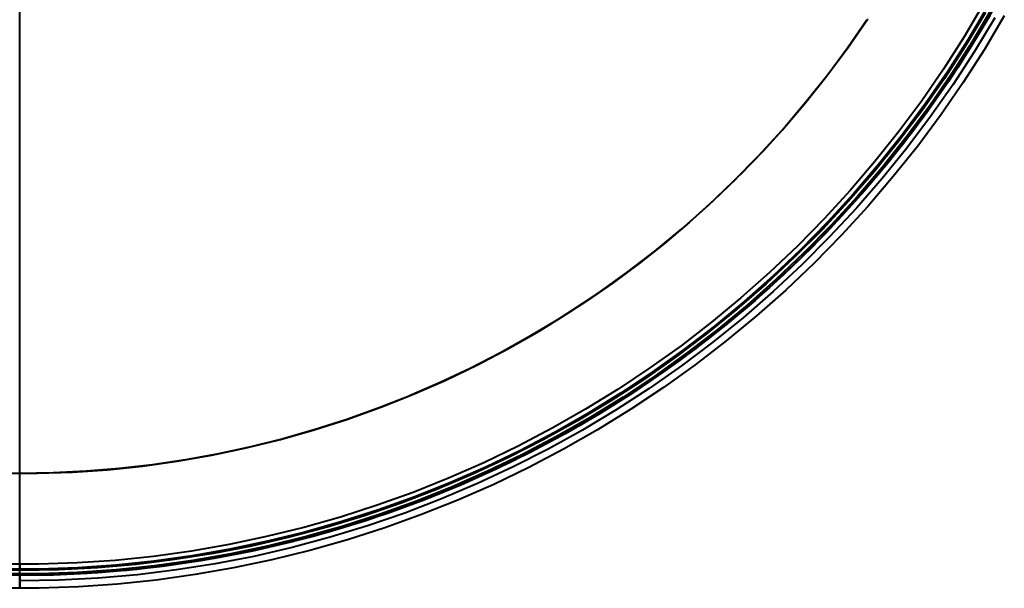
# Model space of a CAD drawing. Header units: millimetres. Extents: x -356 to 356, y -356 to 356.
# Tile 3 of 8: x 0 to 309, y -356 to -177. Entities that reach past the tile are written whole.
import ezdxf

# ---------------------------------------------------------------- set-up
doc = ezdxf.new("R2010")
doc.units = ezdxf.units.MM
doc.layers.add('_P - MAT - F_B - HOR', color=7, linetype='Continuous', lineweight=30, true_color=0xffbf7f)

msp = doc.modelspace()

# ---------------------------------------------------------------- linework, layer by layer
at = {"layer": '_P - MAT - F_B - HOR', "lineweight": 40}
for p, q in [((0, -319.51, 409.93), (0, -167.58, 409.93)), ((302.41, -172.28, 447.98), (296.28, -182.62, 447.98)), ((302.41, -172.28, 439.96), (296.28, -182.62, 439.96)), ((302.41, -172.28, 443.97), (296.28, -182.62, 443.97)), ((306.95, -171.29, 449.87), (300.85, -181.8, 449.87)), ((303.05, -174.96, 449.87), (296.76, -185.43, 449.87)), ((303.71, -173.03, 439.96), (297.56, -183.41, 439.96)), ((303.71, -173.03, 441.91), (297.56, -183.41, 441.91)), ((303.71, -173.03, 440.94), (297.56, -183.41, 440.94)), ((304.42, -175.76, 449.87), (298.1, -186.27, 449.87)), ((304.97, -173.75, 441.82), (298.8, -184.17, 441.82)), ((308.9, -175.98, 444.87), (302.64, -186.54, 444.87)), ((308.9, -175.98, 445.87), (302.64, -186.54, 445.87)), ((308.9, -175.98, 444.87), (302.64, -186.54, 444.87)), ((308.9, -175.98, 445.37), (302.64, -186.54, 445.37)), ((265.66, -177.51, 409.93), (259.71, -186.11, 409.93)), ((265.66, -177.51, 411.43), (259.71, -186.11, 411.43)), ((259.78, -186.02, 409.93), (266.05, -176.94, 409.93)), ((259.78, -186.02, 411.43), (266.05, -176.94, 411.43)), ((305.89, -176.61, 442.04), (299.54, -187.17, 442.04)), ((300.85, -181.8, 449.87), (294.38, -192.1, 449.87)), ((296.28, -182.62, 447.98), (289.8, -192.74, 447.98)), ((296.28, -182.62, 439.96), (289.8, -192.74, 439.96)), ((296.28, -182.62, 443.97), (289.8, -192.74, 443.97)), ((297.56, -183.41, 439.96), (291.05, -193.57, 439.96)), ((297.56, -183.41, 441.91), (291.05, -193.57, 441.91)), ((297.56, -183.41, 440.94), (291.05, -193.57, 440.94)), ((298.8, -184.17, 441.82), (292.26, -194.37, 441.82)), ((253.21, -194.87, 409.93), (259.78, -186.02, 409.93)), ((253.21, -194.87, 411.43), (259.78, -186.02, 411.43)), ((259.71, -186.11, 409.93), (253.49, -194.51, 409.93)), ((259.71, -186.11, 411.43), (253.49, -194.51, 411.43)), ((296.76, -185.43, 449.87), (290.1, -195.68, 449.87)), ((298.1, -186.27, 449.87), (291.42, -196.56, 449.87)), ((299.54, -187.17, 442.04), (292.83, -197.51, 442.04)), ((302.64, -186.54, 444.87), (296.02, -196.87, 444.87)), ((302.64, -186.54, 445.87), (296.02, -196.87, 445.87)), ((302.64, -186.54, 444.87), (296.02, -196.87, 444.87)), ((302.64, -186.54, 445.37), (296.02, -196.87, 445.37)), ((253.49, -194.51, 409.93), (246.99, -202.7, 409.93)), ((253.49, -194.51, 411.43), (246.99, -202.7, 411.43)), ((289.8, -192.74, 447.98), (282.98, -202.63, 447.98)), ((289.8, -192.74, 439.96), (282.98, -202.63, 439.96)), ((289.8, -192.74, 443.97), (282.98, -202.63, 443.97)), ((291.05, -193.57, 439.96), (284.2, -203.5, 439.96)), ((291.05, -193.57, 441.91), (284.2, -203.5, 441.91)), ((291.05, -193.57, 440.94), (284.2, -203.5, 440.94)), ((292.26, -194.37, 441.82), (285.38, -204.34, 441.82)), ((294.38, -192.1, 449.87), (287.56, -202.17, 449.87)), ((246.33, -203.49, 409.93), (253.21, -194.87, 409.93)), ((246.33, -203.49, 411.43), (253.21, -194.87, 411.43)), ((290.1, -195.68, 449.87), (283.1, -205.68, 449.87)), ((291.42, -196.56, 449.87), (284.38, -206.61, 449.87)), ((292.83, -197.51, 442.04), (285.75, -207.61, 442.04)), ((296.02, -196.87, 444.87), (289.05, -206.97, 444.87)), ((296.02, -196.87, 445.87), (289.05, -206.97, 445.87)), ((296.02, -196.87, 444.87), (289.05, -206.97, 444.87)), ((296.02, -196.87, 445.37), (289.05, -206.97, 445.37)), ((239.16, -211.88, 409.93), (246.33, -203.49, 409.93)), ((239.16, -211.88, 411.43), (246.33, -203.49, 411.43)), ((246.99, -202.7, 409.93), (240.22, -210.67, 409.93)), ((246.99, -202.7, 411.43), (240.22, -210.67, 411.43)), ((282.98, -202.63, 447.98), (275.82, -212.27, 447.98)), ((282.98, -202.63, 439.96), (275.82, -212.27, 439.96)), ((282.98, -202.63, 443.97), (275.82, -212.27, 443.97)), ((284.2, -203.5, 439.96), (277, -213.19, 439.96)), ((284.2, -203.5, 441.91), (277, -213.19, 441.91)), ((284.2, -203.5, 440.94), (277, -213.19, 440.94)), ((287.56, -202.17, 449.87), (280.39, -211.99, 449.87)), ((283.1, -205.68, 449.87), (275.75, -215.44, 449.87)), ((284.38, -206.61, 449.87), (277, -216.41, 449.87)), ((285.38, -204.34, 441.82), (278.15, -214.07, 441.82)), ((285.75, -207.61, 442.04), (278.33, -217.46, 442.04)), ((289.05, -206.97, 444.87), (281.74, -216.83, 444.87)), ((289.05, -206.97, 445.87), (281.74, -216.83, 445.87)), ((289.05, -206.97, 444.87), (281.74, -216.83, 444.87)), ((289.05, -206.97, 445.37), (281.74, -216.83, 445.37)), ((231.7, -220, 409.93), (239.16, -211.88, 409.93)), ((231.7, -220, 411.43), (239.16, -211.88, 411.43)), ((240.22, -210.67, 409.93), (233.2, -218.42, 409.93)), ((240.22, -210.67, 411.43), (233.2, -218.42, 411.43)), ((275.82, -212.27, 447.98), (268.32, -221.67, 447.98)), ((275.82, -212.27, 439.96), (268.32, -221.67, 439.96)), ((275.82, -212.27, 443.97), (268.32, -221.67, 443.97)), ((280.39, -211.99, 449.87), (272.9, -221.56, 449.87)), ((275.75, -215.44, 449.87), (268.06, -224.93, 449.87)), ((277, -213.19, 439.96), (269.48, -222.62, 439.96)), ((277, -213.19, 441.91), (269.48, -222.62, 441.91)), ((277, -213.19, 440.94), (269.48, -222.62, 440.94)), ((278.15, -214.07, 441.82), (270.6, -223.55, 441.82)), ((233.2, -218.42, 409.93), (225.93, -225.93, 409.93)), ((233.2, -218.42, 411.43), (225.93, -225.93, 411.43)), ((277, -216.41, 449.87), (269.27, -225.95, 449.87)), ((278.33, -217.46, 442.04), (270.58, -227.04, 442.04)), ((281.74, -216.83, 444.87), (274.08, -226.42, 444.87)), ((281.74, -216.83, 445.87), (274.08, -226.42, 445.87)), ((281.74, -216.83, 444.87), (274.08, -226.42, 444.87)), ((281.74, -216.83, 445.37), (274.08, -226.42, 445.37)), ((223.97, -227.87, 409.93), (231.7, -220, 409.93)), ((223.97, -227.87, 411.43), (231.7, -220, 411.43)), ((268.32, -221.67, 447.98), (260.51, -230.8, 447.98)), ((268.32, -221.67, 439.96), (260.51, -230.8, 439.96)), ((268.32, -221.67, 443.97), (260.51, -230.8, 443.97)), ((272.9, -221.56, 449.87), (265.07, -230.87, 449.87)), ((268.06, -224.93, 449.87), (260.05, -234.15, 449.87)), ((269.48, -222.62, 439.96), (261.64, -231.79, 439.96)), ((269.48, -222.62, 441.91), (261.64, -231.79, 441.91)), ((269.48, -222.62, 440.94), (261.64, -231.79, 440.94)), ((270.6, -223.55, 441.82), (262.72, -232.75, 441.82)), ((215.97, -235.47, 409.93), (223.97, -227.87, 409.93)), ((215.97, -235.47, 411.43), (223.97, -227.87, 411.43)), ((224.86, -227, 409.93), (217.54, -234.02, 409.93)), ((224.86, -227, 411.43), (217.54, -234.02, 411.43)), ((269.27, -225.95, 449.87), (261.22, -235.21, 449.87)), ((270.58, -227.04, 442.04), (262.49, -236.34, 442.04)), ((274.08, -226.42, 444.87), (266.1, -235.75, 444.87)), ((274.08, -226.42, 445.87), (266.1, -235.75, 445.87)), ((274.08, -226.42, 444.87), (266.1, -235.75, 444.87)), ((274.08, -226.42, 445.37), (266.1, -235.75, 445.37)), ((260.51, -230.8, 447.98), (252.39, -239.65, 447.98)), ((260.51, -230.8, 439.96), (252.39, -239.65, 439.96)), ((260.51, -230.8, 443.97), (252.39, -239.65, 443.97)), ((265.07, -230.87, 449.87), (256.93, -239.9, 449.87)), ((217.54, -234.02, 409.93), (210, -240.81, 409.93)), ((217.54, -234.02, 411.43), (210, -240.81, 411.43)), ((260.05, -234.15, 449.87), (251.72, -243.08, 449.87)), ((261.64, -231.79, 439.96), (253.48, -240.68, 439.96)), ((261.64, -231.79, 441.91), (253.48, -240.68, 441.91)), ((261.64, -231.79, 440.94), (253.48, -240.68, 440.94)), ((262.72, -232.75, 441.82), (254.53, -241.68, 441.82)), ((207.72, -242.78, 409.93), (215.97, -235.47, 409.93)), ((207.72, -242.78, 411.43), (215.97, -235.47, 411.43)), ((261.22, -235.21, 449.87), (252.86, -244.18, 449.87)), ((262.49, -236.34, 442.04), (254.08, -245.36, 442.04)), ((266.1, -235.75, 444.87), (257.81, -244.79, 444.87)), ((266.1, -235.75, 445.87), (257.81, -244.79, 445.87)), ((266.1, -235.75, 444.87), (257.81, -244.79, 444.87)), ((266.1, -235.75, 445.37), (257.81, -244.79, 445.37)), ((210, -240.81, 409.93), (202.25, -247.35, 409.93)), ((210, -240.81, 411.43), (202.25, -247.35, 411.43)), ((252.39, -239.65, 447.98), (243.97, -248.22, 447.98)), ((252.39, -239.65, 439.96), (243.97, -248.22, 439.96)), ((252.39, -239.65, 443.97), (243.97, -248.22, 443.97)), ((253.48, -240.68, 439.96), (245.02, -249.29, 439.96)), ((253.48, -240.68, 441.91), (245.02, -249.29, 441.91)), ((253.48, -240.68, 440.94), (245.02, -249.29, 440.94)), ((256.93, -239.9, 449.87), (248.48, -248.64, 449.87)), ((199.21, -249.8, 409.93), (207.72, -242.78, 409.93)), ((199.21, -249.8, 411.43), (207.72, -242.78, 411.43)), ((251.72, -243.08, 449.87), (243.08, -251.72, 449.87)), ((254.53, -241.68, 441.82), (246.04, -250.32, 441.82)), ((252.86, -244.18, 449.87), (244.18, -252.86, 449.87)), ((254.08, -245.36, 442.04), (245.36, -254.08, 442.04)), ((257.81, -244.79, 444.87), (249.21, -253.55, 444.87)), ((257.81, -244.79, 445.87), (249.21, -253.55, 445.87)), ((257.81, -244.79, 444.87), (249.21, -253.55, 444.87)), ((257.81, -244.79, 445.37), (249.21, -253.55, 445.37)), ((190.47, -256.53, 409.93), (199.21, -249.8, 409.93)), ((190.47, -256.53, 411.43), (199.21, -249.8, 411.43)), ((202.25, -247.35, 409.93), (194.3, -253.65, 409.93)), ((202.25, -247.35, 411.43), (194.3, -253.65, 411.43)), ((243.97, -248.22, 447.98), (235.26, -256.49, 447.98)), ((243.97, -248.22, 439.96), (235.26, -256.49, 439.96)), ((243.97, -248.22, 443.97), (235.26, -256.49, 443.97)), ((245.02, -249.29, 439.96), (236.27, -257.6, 439.96)), ((245.02, -249.29, 441.91), (236.27, -257.6, 441.91)), ((245.02, -249.29, 440.94), (236.27, -257.6, 440.94)), ((248.48, -248.64, 449.87), (239.73, -257.08, 449.87)), ((243.08, -251.72, 449.87), (234.15, -260.05, 449.87)), ((244.18, -252.86, 449.87), (235.21, -261.22, 449.87)), ((246.04, -250.32, 441.82), (237.25, -258.67, 441.82)), ((194.3, -253.65, 409.93), (186.14, -259.69, 409.93)), ((194.3, -253.65, 411.43), (186.14, -259.69, 411.43)), ((245.36, -254.08, 442.04), (236.34, -262.49, 442.04)), ((249.21, -253.55, 444.87), (240.31, -262, 444.87)), ((249.21, -253.55, 445.87), (240.31, -262, 445.87)), ((249.21, -253.55, 444.87), (240.31, -262, 444.87)), ((249.21, -253.55, 445.37), (240.31, -262, 445.37)), ((181.5, -262.95, 409.93), (190.47, -256.53, 409.93)), ((181.5, -262.95, 411.43), (190.47, -256.53, 411.43)), ((235.26, -256.49, 447.98), (226.26, -264.46, 447.98)), ((235.26, -256.49, 439.96), (226.26, -264.46, 439.96)), ((235.26, -256.49, 443.97), (226.26, -264.46, 443.97)), ((236.27, -257.6, 439.96), (227.24, -265.6, 439.96)), ((236.27, -257.6, 441.91), (227.24, -265.6, 441.91)), ((236.27, -257.6, 440.94), (227.24, -265.6, 440.94)), ((237.25, -258.67, 441.82), (228.18, -266.7, 441.82)), ((239.73, -257.08, 449.87), (230.69, -265.22, 449.87)), ((186.14, -259.69, 409.93), (177.81, -265.47, 409.93)), ((186.14, -259.69, 411.43), (177.81, -265.47, 411.43)), ((234.15, -260.05, 449.87), (224.93, -268.06, 449.87)), ((235.21, -261.22, 449.87), (225.95, -269.27, 449.87)), ((236.34, -262.49, 442.04), (227.04, -270.58, 442.04)), ((240.31, -262, 444.87), (231.12, -270.13, 444.87)), ((240.31, -262, 445.87), (231.12, -270.13, 445.87)), ((240.31, -262, 444.87), (231.12, -270.13, 444.87)), ((240.31, -262, 445.37), (231.12, -270.13, 445.37)), ((172.32, -269.06, 409.93), (181.5, -262.95, 409.93)), ((172.32, -269.06, 411.43), (181.5, -262.95, 411.43)), ((226.26, -264.46, 447.98), (217, -272.11, 447.98)), ((226.26, -264.46, 439.96), (217, -272.11, 439.96)), ((226.26, -264.46, 443.97), (217, -272.11, 443.97)), ((227.24, -265.6, 439.96), (217.94, -273.28, 439.96)), ((227.24, -265.6, 441.91), (217.94, -273.28, 441.91)), ((227.24, -265.6, 440.94), (217.94, -273.28, 440.94)), ((230.69, -265.22, 449.87), (221.38, -273.04, 449.87)), ((177.51, -265.66, 409.93), (168.72, -271.33, 409.93)), ((177.51, -265.66, 411.43), (168.72, -271.33, 411.43)), ((224.93, -268.06, 449.87), (215.44, -275.75, 449.87)), ((228.18, -266.7, 441.82), (218.84, -274.42, 441.82)), ((168.72, -271.33, 409.93), (159.76, -276.71, 409.93)), ((168.72, -271.33, 411.43), (159.76, -276.71, 411.43)), ((162.93, -274.85, 409.93), (172.32, -269.06, 409.93)), ((162.93, -274.85, 411.43), (172.32, -269.06, 411.43)), ((225.95, -269.27, 449.87), (216.41, -276.99, 449.87)), ((227.04, -270.58, 442.04), (217.46, -278.33, 442.04)), ((231.12, -270.13, 444.87), (221.66, -277.95, 444.87)), ((231.12, -270.13, 445.87), (221.66, -277.95, 445.87)), ((231.12, -270.13, 444.87), (221.66, -277.95, 444.87)), ((231.12, -270.13, 445.37), (221.66, -277.95, 445.37)), ((153.35, -280.31, 409.93), (162.93, -274.85, 409.93)), ((153.35, -280.31, 411.43), (162.93, -274.85, 411.43)), ((217, -272.11, 447.98), (207.48, -279.44, 447.98)), ((217, -272.11, 439.96), (207.48, -279.44, 439.96)), ((217, -272.11, 443.97), (207.48, -279.44, 443.97)), ((217.94, -273.28, 439.96), (208.37, -280.64, 439.96)), ((217.94, -273.28, 441.91), (208.37, -280.64, 441.91)), ((217.94, -273.28, 440.94), (208.37, -280.64, 440.94)), ((218.84, -274.42, 441.82), (209.24, -281.81, 441.82)), ((221.38, -273.04, 449.87), (211.81, -280.53, 449.87)), ((159.76, -276.71, 409.93), (150.62, -281.78, 409.93)), ((159.76, -276.71, 411.43), (150.62, -281.78, 411.43)), ((215.44, -275.75, 449.87), (205.68, -283.1, 449.87)), ((216.41, -276.99, 449.87), (206.61, -284.38, 449.87)), ((221.66, -277.95, 444.87), (211.93, -285.44, 444.87)), ((221.66, -277.95, 445.87), (211.93, -285.44, 445.87)), ((221.66, -277.95, 444.87), (211.93, -285.44, 444.87)), ((221.66, -277.95, 445.37), (211.93, -285.44, 445.37)), ((143.58, -285.44, 409.93), (153.35, -280.31, 409.93)), ((143.58, -285.44, 411.43), (153.35, -280.31, 411.43)), ((207.48, -279.44, 447.98), (197.71, -286.43, 447.98)), ((207.48, -279.44, 439.96), (197.71, -286.43, 439.96)), ((207.48, -279.44, 443.97), (197.71, -286.43, 443.97)), ((208.37, -280.64, 439.96), (198.56, -287.67, 439.96)), ((208.37, -280.64, 441.91), (198.56, -287.67, 441.91)), ((208.37, -280.64, 440.94), (198.56, -287.67, 440.94)), ((211.81, -280.53, 449.87), (201.98, -287.69, 449.87)), ((217.46, -278.33, 442.04), (207.61, -285.75, 442.04)), ((150.62, -281.78, 409.93), (141.32, -286.56, 409.93)), ((150.62, -281.78, 411.43), (141.32, -286.56, 411.43)), ((205.68, -283.1, 449.87), (195.68, -290.1, 449.87)), ((209.24, -281.81, 441.82), (199.39, -288.86, 441.82)), ((141.32, -286.56, 409.93), (131.87, -291.03, 409.93)), ((141.32, -286.56, 411.43), (131.87, -291.03, 411.43)), ((133.64, -290.22, 409.93), (143.58, -285.44, 409.93)), ((133.64, -290.22, 411.43), (143.58, -285.44, 411.43)), ((197.71, -286.43, 447.98), (187.71, -293.09, 447.98)), ((197.71, -286.43, 439.96), (187.71, -293.09, 439.96)), ((197.71, -286.43, 443.97), (187.71, -293.09, 443.97)), ((206.61, -284.38, 449.87), (196.56, -291.42, 449.87)), ((207.61, -285.75, 442.04), (197.51, -292.83, 442.04)), ((211.93, -285.44, 444.87), (201.95, -292.58, 444.87)), ((211.93, -285.44, 445.87), (201.95, -292.58, 445.87)), ((211.93, -285.44, 444.87), (201.95, -292.58, 444.87)), ((211.93, -285.44, 445.37), (201.95, -292.58, 445.37)), ((123.54, -294.66, 409.93), (133.64, -290.22, 409.93)), ((123.54, -294.66, 411.43), (133.64, -290.22, 411.43)), ((195.68, -290.1, 449.87), (185.43, -296.75, 449.87)), ((198.56, -287.67, 439.96), (188.52, -294.35, 439.96)), ((198.56, -287.67, 441.91), (188.52, -294.35, 441.91)), ((198.56, -287.67, 440.94), (188.52, -294.35, 440.94)), ((199.39, -288.86, 441.82), (189.3, -295.57, 441.82)), ((201.98, -287.69, 449.87), (191.91, -294.51, 449.87)), ((131.87, -291.03, 409.93), (122.27, -295.19, 409.93)), ((131.87, -291.03, 411.43), (122.27, -295.19, 411.43)), ((187.71, -293.09, 447.98), (177.48, -299.39, 447.98)), ((187.71, -293.09, 439.96), (177.48, -299.39, 439.96)), ((187.71, -293.09, 443.97), (177.48, -299.39, 443.97)), ((196.56, -291.42, 449.87), (186.27, -298.1, 449.87)), ((197.51, -292.83, 442.04), (187.17, -299.54, 442.04)), ((201.95, -292.58, 444.87), (191.74, -299.38, 444.87)), ((201.95, -292.58, 445.87), (191.74, -299.38, 445.87)), ((201.95, -292.58, 444.87), (191.74, -299.38, 444.87)), ((201.95, -292.58, 445.37), (191.74, -299.38, 445.37)), ((122.2, -295.22, 409.93), (112.49, -299.05, 409.93)), ((122.2, -295.22, 411.43), (112.49, -299.05, 411.43)), ((113.3, -298.75, 409.93), (123.54, -294.66, 409.93)), ((113.3, -298.75, 411.43), (123.54, -294.66, 411.43)), ((188.52, -294.35, 439.96), (178.24, -300.68, 439.96)), ((188.52, -294.35, 441.91), (178.24, -300.68, 441.91)), ((188.52, -294.35, 440.94), (178.24, -300.68, 440.94)), ((189.3, -295.57, 441.82), (178.98, -301.93, 441.82)), ((191.91, -294.51, 449.87), (181.61, -300.97, 449.87)), ((112.49, -299.05, 409.93), (102.66, -302.57, 409.93)), ((112.49, -299.05, 411.43), (102.66, -302.57, 411.43)), ((102.92, -302.48, 409.93), (113.3, -298.75, 409.93)), ((102.92, -302.48, 411.43), (113.3, -298.75, 411.43)), ((177.48, -299.39, 447.98), (167.04, -305.34, 447.98)), ((177.48, -299.39, 439.96), (167.04, -305.34, 439.96)), ((177.48, -299.39, 443.97), (167.04, -305.34, 443.97)), ((185.43, -296.75, 449.87), (174.96, -303.05, 449.87)), ((186.27, -298.1, 449.87), (175.76, -304.42, 449.87)), ((187.17, -299.54, 442.04), (176.61, -305.89, 442.04)), ((191.74, -299.38, 444.87), (181.29, -305.82, 444.87)), ((191.74, -299.38, 445.87), (181.29, -305.82, 445.87)), ((191.74, -299.38, 444.87), (181.29, -305.82, 444.87)), ((191.74, -299.38, 445.37), (181.29, -305.82, 445.37)), ((92.42, -305.85, 409.93), (102.92, -302.48, 409.93)), ((92.42, -305.85, 411.43), (102.92, -302.48, 411.43)), ((102.66, -302.57, 409.93), (92.72, -305.76, 409.93)), ((102.66, -302.57, 411.43), (92.72, -305.76, 411.43)), ((178.24, -300.68, 439.96), (167.76, -306.66, 439.96)), ((178.24, -300.68, 441.91), (167.76, -306.66, 441.91)), ((178.24, -300.68, 440.94), (167.76, -306.66, 440.94)), ((178.98, -301.93, 441.82), (168.46, -307.93, 441.82)), ((181.61, -300.97, 449.87), (171.09, -307.07, 449.87)), ((92.72, -305.76, 409.93), (82.68, -308.63, 409.93)), ((92.72, -305.76, 411.43), (82.68, -308.63, 411.43)), ((167.04, -305.34, 447.98), (156.4, -310.92, 447.98)), ((167.04, -305.34, 439.96), (156.4, -310.92, 439.96)), ((167.04, -305.34, 443.97), (156.4, -310.92, 443.97)), ((174.96, -303.05, 449.87), (164.28, -308.97, 449.87)), ((175.76, -304.42, 449.87), (165.02, -310.37, 449.87)), ((71.1, -311.5, 409.93), (81.81, -308.86, 409.93)), ((71.1, -311.5, 411.43), (81.81, -308.86, 411.43)), ((82.68, -308.63, 409.93), (72.55, -311.17, 409.93)), ((82.68, -308.63, 411.43), (72.55, -311.17, 411.43)), ((81.81, -308.86, 409.93), (92.42, -305.85, 409.93)), ((81.81, -308.86, 411.43), (92.42, -305.85, 411.43)), ((167.76, -306.66, 439.96), (157.07, -312.26, 439.96)), ((167.76, -306.66, 441.91), (157.07, -312.26, 441.91)), ((167.76, -306.66, 440.94), (157.07, -312.26, 440.94)), ((168.46, -307.93, 441.82), (157.73, -313.56, 441.82)), ((171.09, -307.07, 449.87), (160.37, -312.8, 449.87)), ((176.61, -305.89, 442.04), (165.82, -311.87, 442.04)), ((181.29, -305.82, 444.87), (170.62, -311.89, 444.87)), ((181.29, -305.82, 445.87), (170.62, -311.89, 445.87)), ((181.29, -305.82, 444.87), (170.62, -311.89, 444.87)), ((181.29, -305.82, 445.37), (170.62, -311.89, 445.37)), ((60.3, -313.77, 409.93), (71.1, -311.5, 409.93)), ((60.3, -313.77, 411.43), (71.1, -311.5, 411.43)), ((72.55, -311.17, 409.93), (62.35, -313.37, 409.93)), ((72.55, -311.17, 411.43), (62.35, -313.37, 411.43)), ((156.4, -310.92, 447.98), (145.58, -316.14, 447.98)), ((156.4, -310.92, 439.96), (145.58, -316.14, 439.96)), ((156.4, -310.92, 443.97), (145.58, -316.14, 443.97)), ((164.28, -308.97, 449.87), (153.4, -314.51, 449.87)), ((165.02, -310.37, 449.87), (154.09, -315.94, 449.87)), ((165.82, -311.87, 442.04), (154.84, -317.46, 442.04)), ((170.62, -311.89, 444.87), (159.76, -317.6, 444.87)), ((170.62, -311.89, 445.87), (159.76, -317.6, 445.87)), ((170.62, -311.89, 444.87), (159.76, -317.6, 444.87)), ((170.62, -311.89, 445.37), (159.76, -317.6, 445.37)), ((49.44, -315.66, 409.93), (60.3, -313.77, 409.93)), ((49.44, -315.66, 411.43), (60.3, -313.77, 411.43)), ((62.33, -313.37, 409.93), (52.05, -315.24, 409.93)), ((62.33, -313.37, 411.43), (52.05, -315.24, 411.43)), ((153.4, -314.51, 449.87), (142.33, -319.67, 449.87)), ((157.07, -312.26, 439.96), (146.2, -317.5, 439.96)), ((157.07, -312.26, 441.91), (146.2, -317.5, 441.91)), ((157.07, -312.26, 440.94), (146.2, -317.5, 440.94)), ((157.73, -313.56, 441.82), (146.81, -318.82, 441.82)), ((160.37, -312.8, 449.87), (149.45, -318.16, 449.87)), ((31.32, -317.97, 409.93), (20.9, -318.83, 409.93)), ((31.32, -317.97, 411.43), (20.9, -318.83, 411.43)), ((27.54, -318.32, 409.93), (38.51, -317.18, 409.93)), ((27.54, -318.32, 411.43), (38.51, -317.18, 411.43)), ((41.7, -316.78, 409.93), (31.32, -317.97, 409.93)), ((41.7, -316.78, 411.43), (31.32, -317.97, 411.43)), ((38.51, -317.18, 409.93), (49.44, -315.66, 409.93)), ((38.51, -317.18, 411.43), (49.44, -315.66, 411.43)), ((52.05, -315.24, 409.93), (41.7, -316.78, 409.93)), ((52.05, -315.24, 411.43), (41.7, -316.78, 411.43)), ((145.58, -316.14, 447.98), (134.58, -320.97, 447.98)), ((145.58, -316.14, 439.96), (134.58, -320.97, 439.96)), ((145.58, -316.14, 443.97), (134.58, -320.97, 443.97)), ((146.2, -317.5, 439.96), (135.16, -322.36, 439.96)), ((146.2, -317.5, 441.91), (135.16, -322.36, 441.91)), ((146.2, -317.5, 440.94), (135.16, -322.36, 440.94)), ((149.45, -318.16, 449.87), (138.36, -323.14, 449.87)), ((154.09, -315.94, 449.87), (142.97, -321.12, 449.87)), ((154.84, -317.46, 442.04), (143.66, -322.67, 442.04)), ((159.76, -317.6, 444.87), (148.7, -322.92, 444.87)), ((159.76, -317.6, 445.87), (148.7, -322.92, 445.87)), ((159.76, -317.6, 444.87), (148.7, -322.92, 444.87)), ((159.76, -317.6, 445.37), (148.7, -322.92, 445.37)), ((-5.51, -319.46, 409.93), (5.51, -319.46, 409.93)), ((-5.51, -319.46, 411.43), (5.51, -319.46, 411.43)), ((10.45, -319.34, 409.93), (0, -319.51, 409.93)), ((10.45, -319.34, 411.43), (0, -319.51, 411.43)), ((0, -320.54, 409.95), (0, -319.51, 409.93)), ((0, -320.49, 411.45), (0, -319.51, 411.43)), ((0, -321.46, 411.5), (0, -320.49, 411.45)), ((0, -321.56, 410), (0, -320.54, 409.95)), ((5.51, -319.46, 409.93), (16.54, -319.08, 409.93)), ((5.51, -319.46, 411.43), (16.54, -319.08, 411.43)), ((20.9, -318.83, 409.93), (10.45, -319.34, 409.93)), ((20.9, -318.83, 411.43), (10.45, -319.34, 411.43)), ((16.54, -319.08, 409.93), (27.54, -318.32, 409.93)), ((16.54, -319.08, 411.43), (27.54, -318.32, 411.43)), ((134.58, -320.97, 447.98), (123.42, -325.43, 447.98)), ((134.58, -320.97, 439.96), (123.42, -325.43, 439.96)), ((134.58, -320.97, 443.97), (123.42, -325.43, 443.97)), ((142.33, -319.67, 449.87), (131.09, -324.45, 449.87)), ((142.97, -321.12, 449.87), (131.68, -325.92, 449.87)), ((146.81, -318.82, 441.82), (135.72, -323.69, 441.82)), ((0, -322.43, 411.58), (0, -321.46, 411.5)), ((0, -322.58, 410.09), (0, -321.56, 410)), ((0, -323.4, 411.7), (0, -322.43, 411.58)), ((0, -323.6, 410.21), (0, -322.58, 410.09)), ((0, -324.36, 411.85), (0, -323.4, 411.7)), ((0, -324.61, 410.37), (0, -323.6, 410.21)), ((135.16, -322.36, 439.96), (123.95, -326.83, 439.96)), ((135.16, -322.36, 441.91), (123.95, -326.83, 441.91)), ((135.16, -322.36, 440.94), (123.95, -326.83, 440.94)), ((135.72, -323.69, 441.82), (124.46, -328.19, 441.82)), ((138.36, -323.14, 449.87), (127.1, -327.73, 449.87)), ((143.66, -322.67, 442.04), (132.32, -327.49, 442.04)), ((148.7, -322.92, 444.87), (137.46, -327.86, 444.87)), ((148.7, -322.92, 445.87), (137.46, -327.86, 445.87)), ((148.7, -322.92, 444.87), (137.46, -327.86, 444.87)), ((148.7, -322.92, 445.37), (137.46, -327.86, 445.37)), ((0, -325.32, 412.03), (0, -324.36, 411.85)), ((0, -325.62, 410.56), (0, -324.61, 410.37)), ((0, -326.27, 412.24), (0, -325.32, 412.03)), ((0, -326.62, 410.79), (0, -325.62, 410.56)), ((0, -327.21, 412.49), (0, -326.27, 412.24)), ((0, -327.61, 411.05), (0, -326.62, 410.79)), ((0, -328.14, 412.77), (0, -327.21, 412.49)), ((123.42, -325.43, 447.98), (112.11, -329.49, 447.98)), ((123.42, -325.43, 439.96), (112.11, -329.49, 439.96)), ((123.42, -325.43, 443.97), (112.11, -329.49, 443.97)), ((123.95, -326.83, 439.96), (112.59, -330.91, 439.96)), ((123.95, -326.83, 441.91), (112.59, -330.91, 441.91)), ((123.95, -326.83, 440.94), (112.59, -330.91, 440.94)), ((131.09, -324.45, 449.87), (119.68, -328.82, 449.87)), ((131.68, -325.92, 449.87), (120.22, -330.31, 449.87)), ((0, -328.6, 411.34), (0, -327.61, 411.05)), ((0, -329.07, 413.08), (0, -328.14, 412.77)), ((0, -329.57, 411.67), (0, -328.6, 411.34)), ((0, -329.98, 413.42), (0, -329.07, 413.08)), ((0, -330.53, 412.03), (0, -329.57, 411.67)), ((0, -330.88, 413.79), (0, -329.98, 413.42)), ((112.11, -329.49, 447.98), (100.67, -333.17, 447.98)), ((112.11, -329.49, 439.96), (100.67, -333.17, 439.96)), ((112.11, -329.49, 443.97), (100.67, -333.17, 443.97)), ((119.68, -328.82, 449.87), (108.13, -332.8, 449.87)), ((120.22, -330.31, 449.87), (108.62, -334.31, 449.87)), ((124.46, -328.19, 441.82), (113.06, -332.29, 441.82)), ((127.1, -327.73, 449.87), (115.69, -331.93, 449.87)), ((132.32, -327.49, 442.04), (120.81, -331.91, 442.04)), ((137.46, -327.86, 444.87), (126.07, -332.41, 444.87)), ((137.46, -327.86, 445.87), (126.07, -332.41, 445.87)), ((137.46, -327.86, 444.87), (126.07, -332.41, 444.87)), ((137.46, -327.86, 445.37), (126.07, -332.41, 445.37)), ((0, -331.48, 412.42), (0, -330.53, 412.03)), ((0, -331.77, 414.2), (0, -330.88, 413.79)), ((0, -332.41, 412.84), (0, -331.48, 412.42)), ((0, -332.64, 414.63), (0, -331.77, 414.2)), ((0, -333.33, 413.3), (0, -332.41, 412.84)), ((0, -333.5, 415.09), (0, -332.64, 414.63)), ((0, -334.23, 413.79), (0, -333.33, 413.3)), ((0, -334.34, 415.59), (0, -333.5, 415.09)), ((100.67, -333.17, 447.98), (89.11, -336.44, 447.98)), ((100.67, -333.17, 439.96), (89.11, -336.44, 439.96)), ((100.67, -333.17, 443.97), (89.11, -336.44, 443.97)), ((108.13, -332.8, 449.87), (96.45, -336.37, 449.87)), ((112.59, -330.91, 439.96), (101.11, -334.6, 439.96)), ((112.59, -330.91, 441.91), (101.11, -334.6, 441.91)), ((112.59, -330.91, 440.94), (101.11, -334.6, 440.94)), ((113.06, -332.29, 441.82), (101.53, -335.99, 441.82)), ((115.69, -331.93, 449.87), (104.14, -335.73, 449.87)), ((120.81, -331.91, 442.04), (109.15, -335.92, 442.04)), ((126.07, -332.41, 444.87), (114.52, -336.56, 444.87)), ((126.07, -332.41, 445.87), (114.52, -336.56, 445.87)), ((126.07, -332.41, 444.87), (114.52, -336.56, 444.87)), ((126.07, -332.41, 445.37), (114.52, -336.56, 445.37)), ((0, -335.12, 414.3), (0, -334.23, 413.79)), ((0, -335.16, 416.11), (0, -334.34, 415.59)), ((0, -335.98, 414.85), (0, -335.12, 414.3)), ((0, -335.97, 416.65), (0, -335.16, 416.11)), ((0, -336.75, 417.23), (0, -335.97, 416.65)), ((0, -336.83, 415.43), (0, -335.98, 414.85)), ((89.11, -336.44, 447.98), (77.45, -339.32, 447.98)), ((89.11, -336.44, 439.96), (77.45, -339.32, 439.96)), ((89.11, -336.44, 443.97), (77.45, -339.32, 443.97)), ((96.45, -336.37, 449.87), (84.66, -339.53, 449.87)), ((101.11, -334.6, 439.96), (89.5, -337.89, 439.96)), ((101.11, -334.6, 441.91), (89.5, -337.89, 441.91)), ((101.11, -334.6, 440.94), (89.5, -337.89, 440.94)), ((101.53, -335.99, 441.82), (89.87, -339.29, 441.82)), ((104.14, -335.73, 449.87), (92.46, -339.13, 449.87)), ((108.62, -334.31, 449.87), (96.89, -337.89, 449.87)), ((109.15, -335.92, 442.04), (97.36, -339.53, 442.04)), ((114.52, -336.56, 444.87), (102.83, -340.32, 444.87)), ((114.52, -336.56, 445.87), (102.83, -340.32, 445.87)), ((114.52, -336.56, 444.87), (102.83, -340.32, 444.87)), ((114.52, -336.56, 445.37), (102.83, -340.32, 445.37)), ((0, -337.52, 417.83), (0, -336.75, 417.23)), ((0, -337.66, 416.03), (0, -336.83, 415.43)), ((0, -338.26, 418.46), (0, -337.52, 417.83)), ((0, -338.46, 416.67), (0, -337.66, 416.03)), ((0, -338.99, 419.11), (0, -338.26, 418.46)), ((0, -339.25, 417.33), (0, -338.46, 416.67)), ((0, -339.69, 419.79), (0, -338.99, 419.11)), ((0, -340.01, 418.02), (0, -339.25, 417.33)), ((0, -340.36, 420.49), (0, -339.69, 419.79)), ((77.45, -339.32, 447.98), (65.69, -341.79, 447.98)), ((77.45, -339.32, 439.96), (65.69, -341.79, 439.96)), ((77.45, -339.32, 443.97), (65.69, -341.79, 443.97)), ((84.66, -339.53, 449.87), (72.75, -342.28, 449.87)), ((89.5, -337.89, 439.96), (77.78, -340.78, 439.96)), ((89.5, -337.89, 441.91), (77.78, -340.78, 441.91)), ((89.5, -337.89, 440.94), (77.78, -340.78, 440.94)), ((89.87, -339.29, 441.82), (78.1, -342.19, 441.82)), ((92.46, -339.13, 449.87), (80.68, -342.13, 449.87)), ((96.89, -337.89, 449.87), (85.04, -341.07, 449.87)), ((97.36, -339.53, 442.04), (85.45, -342.72, 442.04)), ((0, -340.75, 418.73), (0, -340.01, 418.02)), ((0, -341.02, 421.21), (0, -340.36, 420.49)), ((0, -341.46, 419.46), (0, -340.75, 418.73)), ((0, -341.64, 421.96), (0, -341.02, 421.21)), ((0, -342.15, 420.23), (0, -341.46, 419.46)), ((0, -342.25, 422.72), (0, -341.64, 421.96)), ((0, -342.81, 421.01), (0, -342.15, 420.23)), ((0, -342.82, 423.51), (0, -342.25, 422.72)), ((0, -343.44, 421.82), (0, -342.81, 421.01)), ((0, -343.37, 424.31), (0, -342.82, 423.51)), ((65.69, -341.79, 447.98), (53.85, -343.85, 447.98)), ((65.69, -341.79, 439.96), (53.85, -343.85, 439.96)), ((65.69, -341.79, 443.97), (53.85, -343.85, 443.97)), ((72.75, -342.28, 449.87), (60.76, -344.61, 449.87)), ((77.78, -340.78, 439.96), (65.97, -343.26, 439.96)), ((77.78, -340.78, 441.91), (65.97, -343.26, 441.91)), ((77.78, -340.78, 440.94), (65.97, -343.26, 440.94)), ((78.1, -342.19, 441.82), (66.25, -344.69, 441.82)), ((80.68, -342.13, 449.87), (68.8, -344.71, 449.87)), ((85.04, -341.07, 449.87), (73.08, -343.83, 449.87)), ((85.45, -342.72, 442.04), (73.44, -345.49, 442.04)), ((102.83, -340.32, 444.87), (91.03, -343.66, 444.87)), ((102.83, -340.32, 445.87), (91.03, -343.66, 445.87)), ((102.83, -340.32, 444.87), (91.03, -343.66, 444.87)), ((102.83, -340.32, 445.37), (91.03, -343.66, 445.37)), ((0, -343.89, 425.14), (0, -343.37, 424.31)), ((0, -344.05, 422.64), (0, -343.44, 421.82)), ((0, -344.38, 425.98), (0, -343.89, 425.14)), ((0, -344.62, 423.49), (0, -344.05, 422.64)), ((0, -344.84, 426.84), (0, -344.38, 425.98)), ((0, -345.17, 424.36), (0, -344.62, 423.49)), ((0, -345.28, 427.71), (0, -344.84, 426.84)), ((0, -345.69, 425.24), (0, -345.17, 424.36)), ((0, -345.68, 428.6), (0, -345.28, 427.71)), ((0, -346.05, 429.5), (0, -345.68, 428.6)), ((0, -346.18, 426.15), (0, -345.69, 425.24)), ((41.95, -345.51, 447.98), (30, -346.75, 447.98)), ((41.95, -345.51, 439.96), (30, -346.75, 439.96)), ((41.95, -345.51, 443.97), (30, -346.75, 443.97)), ((53.85, -343.85, 447.98), (41.95, -345.51, 447.98)), ((53.85, -343.85, 439.96), (41.95, -345.51, 439.96)), ((53.85, -343.85, 443.97), (41.95, -345.51, 443.97)), ((54.08, -345.33, 439.96), (42.13, -346.99, 439.96)), ((54.08, -345.33, 441.91), (42.13, -346.99, 441.91)), ((54.08, -345.33, 440.94), (42.13, -346.99, 440.94)), ((60.76, -344.61, 449.87), (48.7, -346.52, 449.87)), ((65.97, -343.26, 439.96), (54.08, -345.33, 439.96)), ((65.97, -343.26, 441.91), (54.08, -345.33, 441.91)), ((65.97, -343.26, 440.94), (54.08, -345.33, 440.94)), ((66.25, -344.69, 441.82), (54.31, -346.77, 441.82)), ((68.8, -344.71, 449.87), (56.84, -346.89, 449.87)), ((73.08, -343.83, 449.87), (61.04, -346.17, 449.87)), ((73.44, -345.49, 442.04), (61.33, -347.85, 442.04)), ((91.03, -343.66, 444.87), (79.11, -346.6, 444.87)), ((91.03, -343.66, 445.87), (79.11, -346.6, 445.87)), ((91.03, -343.66, 444.87), (79.11, -346.6, 444.87)), ((91.03, -343.66, 445.37), (79.11, -346.6, 445.37)), ((6.01, -347.99, 447.98), (-6.01, -347.99, 447.98)), ((6.01, -347.99, 439.96), (-6.01, -347.99, 439.96)), ((6.01, -347.99, 443.97), (-6.01, -347.99, 443.97)), ((0, -346.4, 430.41), (0, -346.05, 429.5)), ((0, -346.63, 427.06), (0, -346.18, 426.15)), ((0, -346.71, 431.33), (0, -346.4, 430.41)), ((0, -347.06, 428), (0, -346.63, 427.06)), ((0, -346.99, 432.27), (0, -346.71, 431.33)), ((0, -347.23, 433.21), (0, -346.99, 432.27)), ((0, -347.45, 428.95), (0, -347.06, 428)), ((0, -347.45, 434.16), (0, -347.23, 433.21)), ((0, -347.81, 429.91), (0, -347.45, 428.95)), ((0, -347.63, 435.11), (0, -347.45, 434.16)), ((0, -347.78, 436.08), (0, -347.63, 435.11)), ((0, -347.89, 437.04), (0, -347.78, 436.08)), ((0, -348.14, 430.88), (0, -347.81, 429.91)), ((0, -347.98, 438.02), (0, -347.89, 437.04)), ((0, -348.03, 438.99), (0, -347.98, 438.02)), ((0, -348.04, 439.96), (0, -348.03, 438.99)), ((0, -348.04, 447.98), (0, -348.04, 448.05)), ((0, -348.04, 448.05), (0, -348.05, 448.11)), ((0, -348.04, 447.98), (0, -348.04, 439.96)), ((0, -348.05, 448.11), (0, -348.05, 448.18)), ((0, -348.05, 448.18), (0, -348.06, 448.24)), ((0, -348.06, 448.24), (0, -348.07, 448.31)), ((0, -348.07, 448.31), (0, -348.08, 448.37)), ((0, -348.08, 448.37), (0, -348.1, 448.44)), ((0, -348.1, 448.44), (0, -348.12, 448.5)), ((0, -348.12, 448.5), (0, -348.14, 448.56)), ((0, -348.43, 431.86), (0, -348.14, 430.88)), ((0, -348.14, 448.56), (0, -348.16, 448.62)), ((0, -348.16, 448.62), (0, -348.18, 448.69)), ((0, -348.18, 448.69), (0, -348.21, 448.75)), ((0, -348.21, 448.75), (0, -348.23, 448.81)), ((0, -348.23, 448.81), (0, -348.26, 448.86)), ((0, -348.26, 448.86), (0, -348.3, 448.92)), ((0, -348.3, 448.92), (0, -348.33, 448.98)), ((0, -348.33, 448.98), (0, -348.37, 449.03)), ((0, -348.37, 449.03), (0, -348.4, 449.09)), ((0, -348.4, 449.09), (0, -348.44, 449.14)), ((0, -348.69, 432.85), (0, -348.43, 431.86)), ((0, -348.44, 449.14), (0, -348.48, 449.19)), ((0, -348.48, 449.19), (0, -348.53, 449.24)), ((0, -348.53, 449.24), (0, -348.57, 449.29)), ((0, -348.57, 449.29), (0, -348.62, 449.34)), ((0, -348.62, 449.34), (0, -348.67, 449.38)), ((0, -348.67, 449.38), (0, -348.72, 449.42)), ((0, -348.92, 433.85), (0, -348.69, 432.85)), ((0, -348.72, 449.42), (0, -348.77, 449.47)), ((0, -348.77, 449.47), (0, -348.82, 449.5)), ((0, -348.82, 449.5), (0, -348.87, 449.54)), ((0, -348.87, 449.54), (0, -348.93, 449.58)), ((0, -349.11, 434.86), (0, -348.92, 433.85)), ((0, -348.93, 449.58), (0, -348.98, 449.61)), ((0, -348.98, 449.61), (0, -349.04, 449.64)), ((0, -349.04, 449.64), (0, -349.1, 449.67)), ((18.02, -347.58, 447.98), (6.01, -347.99, 447.98)), ((18.02, -347.58, 439.96), (6.01, -347.99, 439.96)), ((18.02, -347.58, 443.97), (6.01, -347.99, 443.97)), ((30, -346.75, 447.98), (18.02, -347.58, 447.98)), ((30, -346.75, 439.96), (18.02, -347.58, 439.96)), ((30, -346.75, 443.97), (18.02, -347.58, 443.97)), ((30.13, -348.24, 439.96), (18.09, -349.07, 439.96)), ((30.13, -348.24, 441.91), (18.09, -349.07, 441.91)), ((30.13, -348.24, 440.94), (18.09, -349.07, 440.94)), ((36.58, -348.01, 449.87), (24.41, -349.07, 449.87)), ((42.13, -346.99, 439.96), (30.13, -348.24, 439.96)), ((42.13, -346.99, 441.91), (30.13, -348.24, 441.91)), ((42.13, -346.99, 440.94), (30.13, -348.24, 440.94)), ((42.31, -348.43, 441.82), (30.26, -349.69, 441.82)), ((32.57, -348.41, 449.87), (31.54, -348.5, 449.87)), ((44.8, -348.65, 449.87), (32.72, -349.99, 449.87)), ((48.7, -346.52, 449.87), (36.58, -348.01, 449.87)), ((48.92, -348.09, 449.87), (36.74, -349.59, 449.87)), ((54.31, -346.77, 441.82), (42.31, -348.43, 441.82)), ((56.84, -346.89, 449.87), (44.8, -348.65, 449.87)), ((61.04, -346.17, 449.87), (48.92, -348.09, 449.87)), ((61.33, -347.85, 442.04), (49.16, -349.77, 442.04)), ((79.11, -346.6, 444.87), (67.1, -349.12, 444.87)), ((79.11, -346.6, 445.87), (67.1, -349.12, 445.87)), ((79.11, -346.6, 444.87), (67.1, -349.12, 444.87)), ((79.11, -346.6, 445.37), (67.1, -349.12, 445.37)), ((0, -351.51, 449.87), (-12.27, -351.3, 449.87)), ((0, -349.93, 449.87), (-12.21, -349.71, 449.87)), ((6.06, -350.94, 441.82), (-6.06, -350.94, 441.82)), ((6.03, -349.49, 439.96), (-6.03, -349.49, 439.96)), ((6.03, -349.49, 441.91), (-6.03, -349.49, 441.91)), ((6.03, -349.49, 440.94), (-6.03, -349.49, 440.94)), ((0, -349.1, 449.67), (0, -349.16, 449.7)), ((0, -349.26, 435.87), (0, -349.11, 434.86)), ((0, -349.16, 449.7), (0, -349.22, 449.73)), ((0, -349.22, 449.73), (0, -349.28, 449.75)), ((0, -349.39, 436.89), (0, -349.26, 435.87)), ((0, -349.28, 449.75), (0, -349.34, 449.77)), ((0, -349.34, 449.77), (0, -349.41, 449.79)), ((0, -349.47, 437.91), (0, -349.39, 436.89)), ((0, -349.41, 449.79), (0, -349.47, 449.81)), ((0, -349.53, 438.94), (0, -349.47, 437.91)), ((0, -349.47, 449.81), (0, -349.54, 449.82)), ((0, -349.54, 439.96), (0, -349.53, 438.94)), ((0, -349.54, 441.91), (0, -349.54, 439.96)), ((0, -349.91, 441.87), (0, -349.54, 441.91)), ((0, -349.54, 449.82), (0, -349.6, 449.84)), ((0, -349.6, 449.84), (0, -349.66, 449.85)), ((0, -349.66, 449.85), (0, -349.73, 449.85)), ((12.21, -349.71, 449.87), (0, -349.93, 449.87)), ((0, -349.73, 449.85), (0, -349.8, 449.86)), ((0, -349.8, 449.86), (0, -349.86, 449.86)), ((0, -349.86, 449.86), (0, -349.93, 449.87)), ((0, -350.28, 441.84), (0, -349.91, 441.87)), ((0, -351.51, 449.87), (0, -349.93, 449.87)), ((0, -350.65, 441.82), (0, -350.28, 441.84)), ((0, -351.01, 441.82), (0, -350.65, 441.82)), ((0, -351.38, 441.82), (0, -351.01, 441.82)), ((12.27, -351.3, 449.87), (0, -351.51, 449.87)), ((10.57, -351.35, 449.87), (0, -351.51, 449.87)), ((0, -351.75, 441.84), (0, -351.38, 441.82)), ((0, -351.51, 449.87), (0, -351.65, 449.86)), ((0, -351.65, 449.86), (0, -351.78, 449.86)), ((0, -352.12, 441.88), (0, -351.75, 441.84)), ((0, -351.78, 449.86), (0, -351.92, 449.84)), ((0, -351.92, 449.84), (0, -352.06, 449.83)), ((0, -352.06, 449.83), (0, -352.19, 449.81)), ((0, -352.48, 441.92), (0, -352.12, 441.88)), ((18.09, -349.07, 439.96), (6.03, -349.49, 439.96)), ((18.09, -349.07, 441.91), (6.03, -349.49, 441.91)), ((18.09, -349.07, 440.94), (6.03, -349.49, 440.94)), ((18.17, -350.52, 441.82), (6.06, -350.94, 441.82)), ((21.14, -350.88, 449.87), (10.57, -351.35, 449.87)), ((24.41, -349.07, 449.87), (12.21, -349.71, 449.87)), ((24.52, -350.66, 449.87), (12.27, -351.3, 449.87)), ((30.26, -349.69, 441.82), (18.17, -350.52, 441.82)), ((31.68, -350.08, 449.87), (21.14, -350.88, 449.87)), ((36.74, -349.59, 449.87), (24.52, -350.66, 449.87)), ((36.92, -351.28, 442.04), (24.64, -352.35, 442.04)), ((49.16, -349.77, 442.04), (36.92, -351.28, 442.04)), ((55.01, -351.23, 444.87), (42.85, -352.92, 444.87)), ((55.01, -351.23, 445.87), (42.85, -352.92, 445.87)), ((55.01, -351.23, 444.87), (42.85, -352.92, 444.87)), ((55.01, -351.23, 445.37), (42.85, -352.92, 445.37)), ((67.1, -349.12, 444.87), (55.01, -351.23, 444.87)), ((67.1, -349.12, 445.87), (55.01, -351.23, 445.87)), ((67.1, -349.12, 444.87), (55.01, -351.23, 444.87)), ((67.1, -349.12, 445.37), (55.01, -351.23, 445.37)), ((0, -352.19, 449.81), (0, -352.33, 449.78)), ((0, -352.33, 449.78), (0, -352.46, 449.75)), ((0, -352.46, 449.75), (0, -352.59, 449.72)), ((0, -352.85, 441.98), (0, -352.48, 441.92)), ((0, -352.59, 449.72), (0, -352.72, 449.68)), ((0, -352.72, 449.68), (0, -352.85, 449.63)), ((0, -353.21, 442.04), (0, -352.85, 441.98)), ((0, -352.85, 449.63), (0, -352.98, 449.59)), ((0, -352.98, 449.59), (0, -353.11, 449.53)), ((12.33, -353, 442.04), (0, -353.21, 442.04)), ((0, -353.11, 449.53), (0, -353.23, 449.48)), ((0, -353.31, 442.06), (0, -353.21, 442.04)), ((0, -353.23, 449.48), (0, -353.35, 449.42)), ((0, -353.4, 442.09), (0, -353.31, 442.06)), ((0, -353.35, 449.42), (0, -353.47, 449.35)), ((0, -353.5, 442.12), (0, -353.4, 442.09)), ((0, -353.47, 449.35), (0, -353.59, 449.28)), ((0, -353.59, 442.15), (0, -353.5, 442.12)), ((0, -353.68, 442.18), (0, -353.59, 442.15)), ((0, -353.59, 449.28), (0, -353.71, 449.21)), ((0, -353.77, 442.22), (0, -353.68, 442.18)), ((0, -353.71, 449.21), (0, -353.82, 449.13)), ((0, -353.86, 442.26), (0, -353.77, 442.22)), ((0, -353.82, 449.13), (0, -353.93, 449.05)), ((0, -353.95, 442.3), (0, -353.86, 442.26)), ((0, -353.93, 449.05), (0, -354.04, 448.97)), ((0, -354.04, 442.35), (0, -353.95, 442.3)), ((0, -354.12, 442.4), (0, -354.04, 442.35)), ((0, -354.04, 448.97), (0, -354.14, 448.88)), ((0, -354.21, 442.45), (0, -354.12, 442.4)), ((0, -354.14, 448.88), (0, -354.24, 448.79)), ((0, -354.29, 442.51), (0, -354.21, 442.45)), ((0, -354.24, 448.79), (0, -354.34, 448.69)), ((0, -354.37, 442.57), (0, -354.29, 442.51)), ((0, -354.34, 448.69), (0, -354.44, 448.6)), ((0, -354.45, 442.63), (0, -354.37, 442.57)), ((0, -354.44, 448.6), (0, -354.53, 448.49)), ((0, -354.52, 442.69), (0, -354.45, 442.63)), ((0, -354.59, 442.76), (0, -354.52, 442.69)), ((0, -354.53, 448.49), (0, -354.62, 448.39)), ((0, -354.67, 442.83), (0, -354.59, 442.76)), ((0, -354.62, 448.39), (0, -354.7, 448.28)), ((0, -354.73, 442.9), (0, -354.67, 442.83)), ((0, -354.7, 448.28), (0, -354.78, 448.17)), ((0, -354.8, 442.97), (0, -354.73, 442.9)), ((0, -354.78, 448.17), (0, -354.86, 448.06)), ((0, -354.86, 443.04), (0, -354.8, 442.97)), ((0, -354.93, 443.12), (0, -354.86, 443.04)), ((0, -354.86, 448.06), (0, -354.93, 447.94)), ((0, -354.98, 443.2), (0, -354.93, 443.12)), ((0, -354.93, 447.94), (0, -355, 447.83)), ((0, -355.04, 443.28), (0, -354.98, 443.2)), ((0, -355, 447.83), (0, -355.06, 447.71)), ((0, -355.09, 443.37), (0, -355.04, 443.28)), ((0, -355.06, 447.71), (0, -355.12, 447.58)), ((0, -355.14, 443.45), (0, -355.09, 443.37)), ((0, -355.12, 447.58), (0, -355.18, 447.46)), ((0, -355.19, 443.54), (0, -355.14, 443.45)), ((0, -355.18, 447.46), (0, -355.23, 447.33)), ((0, -355.23, 443.63), (0, -355.19, 443.54)), ((0, -355.27, 443.72), (0, -355.23, 443.63)), ((0, -355.23, 447.33), (0, -355.28, 447.2)), ((18.4, -355.04, 444.87), (6.14, -355.46, 444.87)), ((18.4, -355.04, 445.87), (6.14, -355.46, 445.87)), ((18.4, -355.04, 444.87), (6.14, -355.46, 444.87)), ((18.4, -355.04, 445.37), (6.14, -355.46, 445.37)), ((24.64, -352.35, 442.04), (12.33, -353, 442.04)), ((30.65, -354.19, 444.87), (18.4, -355.04, 444.87)), ((30.65, -354.19, 445.87), (18.4, -355.04, 445.87)), ((30.65, -354.19, 444.87), (18.4, -355.04, 444.87)), ((30.65, -354.19, 445.37), (18.4, -355.04, 445.37)), ((42.85, -352.92, 444.87), (30.65, -354.19, 444.87)), ((42.85, -352.92, 445.87), (30.65, -354.19, 445.87)), ((42.85, -352.92, 444.87), (30.65, -354.19, 444.87)), ((42.85, -352.92, 445.37), (30.65, -354.19, 445.37)), ((6.14, -355.46, 444.87), (-6.14, -355.46, 444.87)), ((6.14, -355.46, 445.87), (-6.14, -355.46, 445.87)), ((6.14, -355.46, 444.87), (-6.14, -355.46, 444.87)), ((6.14, -355.46, 445.37), (-6.14, -355.46, 445.37)), ((0, -355.31, 443.81), (0, -355.27, 443.72)), ((0, -355.28, 447.2), (0, -355.32, 447.08)), ((0, -355.35, 443.9), (0, -355.31, 443.81)), ((0, -355.32, 447.08), (0, -355.36, 446.94)), ((0, -355.38, 443.99), (0, -355.35, 443.9)), ((0, -355.36, 446.94), (0, -355.4, 446.81)), ((0, -355.41, 444.09), (0, -355.38, 443.99)), ((0, -355.4, 446.81), (0, -355.43, 446.68)), ((0, -355.43, 444.18), (0, -355.41, 444.09)), ((0, -355.45, 444.28), (0, -355.43, 444.18)), ((0, -355.43, 446.68), (0, -355.45, 446.54)), ((0, -355.47, 444.37), (0, -355.45, 444.28)), ((0, -355.45, 446.54), (0, -355.48, 446.41)), ((0, -355.49, 444.47), (0, -355.47, 444.37)), ((0, -355.48, 446.41), (0, -355.49, 446.27)), ((0, -355.5, 444.57), (0, -355.49, 444.47)), ((0, -355.49, 446.27), (0, -355.5, 446.14)), ((0, -355.51, 444.67), (0, -355.5, 444.57)), ((0, -355.5, 446.14), (0, -355.51, 446)), ((0, -355.51, 444.87), (0, -355.51, 444.77)), ((0, -355.51, 444.77), (0, -355.51, 444.67)), ((0, -355.51, 445.87), (0, -355.51, 444.87)), ((0, -355.51, 446), (0, -355.51, 445.87))]:
    msp.add_line(p, q, dxfattribs=at)

doc.saveas('drawing.dxf')
